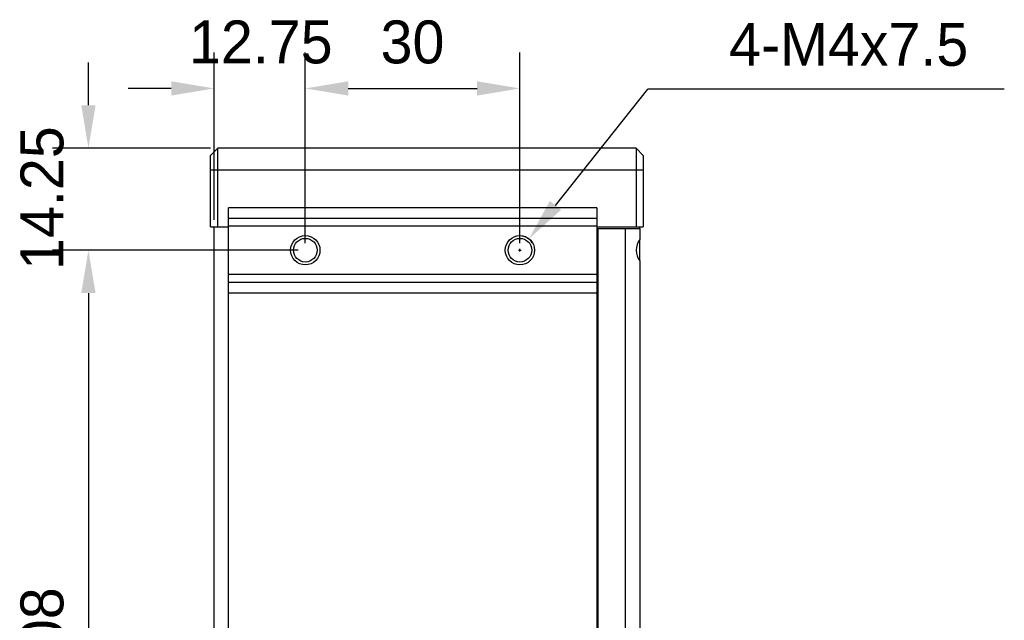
# Model space of a CAD drawing. Header units: millimetres. Extents: x 0 to 339, y 0 to 220.
# Tile 19 of 22: x 195 to 264, y 115 to 157. Entities that reach past the tile are written whole.
import ezdxf

# ---------------------------------------------------------------- set-up
doc = ezdxf.new("R2010")
doc.units = ezdxf.units.MM
doc.header["$LTSCALE"] = 23.1
doc.header["$PDMODE"] = 3
doc.header["$PDSIZE"] = 8
doc.layers.get('0').update_dxf_attribs({"linetype": 'CONTINUOUS'})
doc.layers.get('Defpoints').update_dxf_attribs({"linetype": 'CONTINUOUS'})
for name, color, linetype in [('03_ALL_AXES', 7, 'CONTINUOUS'), ('09_ALL_ROUNDS', 7, 'CONTINUOUS'), ('10_ALL_CHAMFER', 7, 'CONTINUOUS'), ('51__DRAFT_DIMS', 7, 'CONTINUOUS')]:
    doc.layers.add(name, color=color, linetype=linetype)
doc.styles.get("Standard").update_dxf_attribs({"font": '兰亭黑 GBK.TTF'})
doc.dimstyles.new('DIMSTYLE_3', dxfattribs={"dimtxt": 3, "dimasz": 3, "dimexe": 2.5, "dimexo": 0.5, "dimgap": 0.75, "dimtad": 1, "dimlfac": 2, "dimdsep": 46, "dimtxsty": 'STANDARD', "dimblk": '_FILLED', "dimblk1": '_FILLED', "dimblk2": '_FILLED', "dimcen": 0.09, "dimclrt": 3, "dimazin": 2, "dimtp": 0.3, "dimtm": 0.3, "dimtfac": 1, "dimtofl": 0, "dimtmove": 0, "dimatfit": 3, "dimldrblk": '_FILLED', "dimfxl": 1, "dimtolj": 1, "dimarcsym": 0})
doc.dimstyles.new('DIMSTYLE_4', dxfattribs={"dimtxt": 3, "dimasz": 3, "dimexe": 2.5, "dimexo": 0.5, "dimtad": 1, "dimlfac": 2, "dimdsep": 46, "dimtxsty": 'STANDARD', "dimblk": '_FILLED', "dimblk1": '_FILLED', "dimblk2": '_FILLED', "dimcen": 0.09, "dimclrt": 3, "dimazin": 2, "dimtp": 0.1, "dimtm": 0.1, "dimtfac": 1, "dimtofl": 0, "dimtmove": 0, "dimatfit": 1, "dimldrblk": '_FILLED', "dimfxl": 1, "dimtolj": 1, "dimarcsym": 0})
doc.dimstyles.new('DIMSTYLE_5', dxfattribs={"dimtxt": 3, "dimasz": 3, "dimexe": 2.5, "dimexo": 0.5, "dimgap": 0.75, "dimtad": 1, "dimlfac": 2, "dimdsep": 46, "dimtxsty": 'STANDARD', "dimblk": '_FILLED', "dimblk1": '_FILLED', "dimblk2": '_FILLED', "dimcen": 0.09, "dimclrt": 3, "dimazin": 2, "dimtp": 0.2, "dimtm": 0.2, "dimtfac": 1, "dimtofl": 0, "dimtmove": 0, "dimatfit": 3, "dimldrblk": '_FILLED', "dimfxl": 1, "dimtolj": 1, "dimarcsym": 0})

# ---------------------------------------------------------------- blocks, each defined once
blk = doc.blocks.new('_FILLED')
at = {"color": 0, "linetype": 'ByBlock'}
blk.add_solid([(0, 0), (-1, 0.167), (-1, -0.167)], dxfattribs=at)
blk = doc.blocks.new('*D10')
at = {"layer": '51__DRAFT_DIMS', "color": 0, "lineweight": -2}
for p, q in [((214.823, 141.645), (214.823, 154.95)), ((229.823, 141.645), (229.823, 154.95)), ((217.823, 152.45), (226.823, 152.45))]:
    blk.add_line(p, q, dxfattribs=at)
at = {"layer": 'Defpoints', "color": 0}
for p in [(229.823, 152.45), (214.823, 141.145), (229.823, 141.145)]:
    blk.add_point(p, dxfattribs=at)
at = {"layer": '51__DRAFT_DIMS', "color": 0, "linetype": 'ByBlock', "lineweight": -2, "xscale": 3, "yscale": 3, "zscale": 3, "rotation": 180}
blk.add_blockref('_FILLED', (214.823, 152.45), dxfattribs=at)
at = {"layer": '51__DRAFT_DIMS', "color": 0, "linetype": 'ByBlock', "lineweight": -2, "xscale": 3, "yscale": 3, "zscale": 3}
blk.add_blockref('_FILLED', (229.823, 152.45), dxfattribs=at)
at = {"layer": '51__DRAFT_DIMS', "color": 3, "insert": (222.314, 157.2), "char_height": 3, "attachment_point": 2, "line_spacing_factor": 0.9}
blk.add_mtext('\\A1;30', dxfattribs=at)
blk = doc.blocks.new('*D11')
at = {"layer": '51__DRAFT_DIMS', "color": 0, "lineweight": -2}
for p, q in [((208.448, 143.27), (208.448, 154.95)), ((214.823, 141.645), (214.823, 154.95)), ((205.448, 152.45), (202.448, 152.45)), ((217.823, 152.45), (220.823, 152.45))]:
    blk.add_line(p, q, dxfattribs=at)
at = {"layer": 'Defpoints', "color": 0}
for p in [(214.823, 152.45), (208.448, 142.77), (214.823, 141.145)]:
    blk.add_point(p, dxfattribs=at)
at = {"layer": '51__DRAFT_DIMS', "color": 0, "linetype": 'ByBlock', "lineweight": -2, "xscale": 3, "yscale": 3, "zscale": 3}
blk.add_blockref('_FILLED', (208.448, 152.45), dxfattribs=at)
at = {"layer": '51__DRAFT_DIMS', "color": 0, "linetype": 'ByBlock', "lineweight": -2, "xscale": 3, "yscale": 3, "zscale": 3, "rotation": 180}
blk.add_blockref('_FILLED', (214.823, 152.45), dxfattribs=at)
at = {"layer": '51__DRAFT_DIMS', "color": 3, "insert": (211.712, 157.2), "char_height": 3, "attachment_point": 2, "line_spacing_factor": 0.9}
blk.add_mtext('\\A1;12.75', dxfattribs=at)
blk = doc.blocks.new('*D12')
at = {"layer": '51__DRAFT_DIMS', "color": 0, "lineweight": -2}
for p, q in [((214.323, 141.145), (197.162, 141.145)), ((199.662, 138.145), (199.662, 90.145)), ((214.323, 87.145), (197.162, 87.145))]:
    blk.add_line(p, q, dxfattribs=at)
at = {"layer": 'Defpoints', "color": 0}
for p in [(214.823, 141.145), (199.662, 87.145), (214.823, 87.145)]:
    blk.add_point(p, dxfattribs=at)
at = {"layer": '51__DRAFT_DIMS', "color": 0, "linetype": 'ByBlock', "lineweight": -2, "xscale": 3, "yscale": 3, "zscale": 3}
for p, rotation in [((199.662, 141.145), 90), ((199.662, 87.145), 270)]:
    blk.add_blockref('_FILLED', p, dxfattribs=dict(at, rotation=rotation))
at = {"layer": '51__DRAFT_DIMS', "color": 3, "insert": (194.912, 114.239), "char_height": 3, "attachment_point": 2, "rotation": 90, "line_spacing_factor": 0.9}
blk.add_mtext('\\A1;108', dxfattribs=at)
blk = doc.blocks.new('*D13')
at = {"layer": '51__DRAFT_DIMS', "color": 0, "lineweight": -2}
for p, q in [((199.662, 151.27), (199.662, 154.27)), ((208.198, 148.27), (197.162, 148.27)), ((214.323, 141.145), (197.162, 141.145)), ((199.662, 138.145), (199.662, 135.145))]:
    blk.add_line(p, q, dxfattribs=at)
at = {"layer": 'Defpoints', "color": 0}
for p in [(208.698, 148.27), (199.662, 141.145), (214.823, 141.145)]:
    blk.add_point(p, dxfattribs=at)
at = {"layer": '51__DRAFT_DIMS', "color": 0, "linetype": 'ByBlock', "lineweight": -2, "xscale": 3, "yscale": 3, "zscale": 3}
for p, rotation in [((199.662, 148.27), 270), ((199.662, 141.145), 90)]:
    blk.add_blockref('_FILLED', p, dxfattribs=dict(at, rotation=rotation))
at = {"layer": '51__DRAFT_DIMS', "color": 3, "insert": (194.912, 144.784), "char_height": 3, "attachment_point": 2, "rotation": 90, "line_spacing_factor": 0.9}
blk.add_mtext('\\A1;14.25', dxfattribs=at)
blk = doc.blocks.new('*D41')
at = {"layer": '51__DRAFT_DIMS', "color": 0, "lineweight": -2}
for p in [(232.309, 144.279), (263.679, 152.405)]:
    blk.add_line(p, (238.755, 152.405), dxfattribs=at)
at = {"layer": '51__DRAFT_DIMS', "color": 0}
for p, q in [((229.733, 141.145), (229.913, 141.145)), ((229.823, 141.055), (229.823, 141.235))]:
    blk.add_line(p, q, dxfattribs=at)
at = {"layer": 'Defpoints', "color": 0}
for p in [(230.445, 141.928), (229.202, 140.361)]:
    blk.add_point(p, dxfattribs=at)
at = {"layer": '51__DRAFT_DIMS', "color": 0, "linetype": 'ByBlock', "lineweight": -2, "xscale": 3, "yscale": 3, "zscale": 3, "rotation": 231.5761807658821}
blk.add_blockref('_FILLED', (230.445, 141.928), dxfattribs=at)
at = {"layer": '51__DRAFT_DIMS', "color": 3, "insert": (244.438, 157.03), "char_height": 3, "attachment_point": 1, "line_spacing_factor": 0.9}
blk.add_mtext('\\A1;4-M4x7.5{}{{\\H0.7x;}{}}', dxfattribs=at)

msp = doc.modelspace()

# ---------------------------------------------------------------- linework, layer by layer
at = {"layer": '03_ALL_AXES'}
for p, q in [((235.298, 85.6198), (235.298, 142.6698)), ((238.198, 142.6698), (238.198, 142.7698)), ((238.198, 140.3957), (238.198, 141.8939))]:
    msp.add_line(p, q, dxfattribs=at)
at = {"layer": '09_ALL_ROUNDS'}
for p, q in [((209.448, 138.9189), (209.448, 144.1131)), ((235.198, 144.1131), (209.448, 144.1131)), ((235.198, 144.1131), (235.198, 84.1766)), ((235.198, 143.3708), (209.448, 143.3708)), ((235.198, 142.8141), (209.448, 142.8141)), ((235.198, 142.6698), (235.298, 142.6698)), ((235.198, 141.6198), (235.298, 141.6198)), ((209.448, 139.4756), (235.198, 139.4756)), ((209.448, 138.9189), (235.198, 138.9189))]:
    msp.add_line(p, q, dxfattribs=at)
at = {"layer": '10_ALL_CHAMFER'}
for p, q in [((208.198, 147.7698), (208.698, 148.2698)), ((208.698, 142.7698), (208.698, 148.2698)), ((237.948, 148.2698), (208.698, 148.2698)), ((237.948, 148.2698), (237.948, 142.7698)), ((238.448, 147.7698), (237.948, 148.2698)), ((208.198, 142.7698), (208.198, 147.7698)), ((238.448, 147.7698), (238.448, 142.7698)), ((208.198, 146.7698), (238.448, 146.7698)), ((208.198, 142.7698), (209.448, 142.7698)), ((208.448, 85.5198), (208.448, 142.7698)), ((235.198, 142.7698), (238.448, 142.7698)), ((235.298, 142.6698), (238.198, 142.6698)), ((237.198, 85.6198), (237.198, 142.6698)), ((238.198, 142.6698), (238.198, 141.8948)), ((238.198, 140.3948), (238.198, 87.8948)), ((209.448, 89.3708), (209.448, 138.9189)), ((209.448, 138.1766), (235.198, 138.1766))]:
    msp.add_line(p, q, dxfattribs=at)
for centre, radius in [((214.823, 141.1448), 1.025), ((214.823, 141.1448), 0.825), ((229.823, 141.1448), 1.025), ((229.823, 141.1448), 0.825)]:
    msp.add_circle(centre, radius, dxfattribs=at)
msp.add_ellipse((239.198, 141.1448), major_axis=(0, 1.25), ratio=1, start_param=0.9272952, end_param=2.2142974, dxfattribs=at)
at = {"layer": '51__DRAFT_DIMS'}
msp.add_arc((229.823, 141.1448), 1, 30.963557, 90, dxfattribs=at)

# ---------------------------------------------------------------- dimensions: what is measured, and where the dimension line sits
for base, p1, p2, picture, middle in [((214.823, 152.4504), (208.448, 142.7698), (214.823, 141.1448), '*D11', (211.7117, 152.4504)), ((229.823, 152.4504), (214.823, 141.1448), (229.823, 141.1448), '*D10', (222.3143, 152.4504))]:
    dim = msp.add_linear_dim(base=base, p1=p1, p2=p2, dimstyle='DIMSTYLE_5', dxfattribs=at)
    dim.commit()
    dim.dimension.update_dxf_attribs({"geometry": picture, "text_midpoint": middle, "dimtype": 160})
dim = msp.add_diameter_dim_2p(p1=(229.2016, 140.3614), p2=(230.4445, 141.9283), text='4-M4x7.5{}{{\\H0.7x;}{}}', dimstyle='DIMSTYLE_4', override={"dimtoh": 1, "dimlfac": 2, "dimpost": '<>', "dimtix": 0, "dimtofl": 0, "dimtmove": 0, "dimatfit": 3}, dxfattribs=at)
dim.commit()
dim.dimension.update_dxf_attribs({"geometry": '*D41', "text_midpoint": (254.0581, 152.4047), "dimtype": 163})
for base, p1, p2, dimstyle, picture, middle in [((199.6619, 141.1448), (208.698, 148.2698), (214.823, 141.1448), 'DIMSTYLE_5', '*D13', (199.6619, 144.7835)), ((199.6619, 87.1448), (214.823, 141.1448), (214.823, 87.1448), 'DIMSTYLE_3', '*D12', (199.6619, 114.2386))]:
    dim = msp.add_linear_dim(base=base, p1=p1, p2=p2, angle=270, dimstyle=dimstyle, dxfattribs=at)
    dim.commit()
    dim.dimension.update_dxf_attribs({"geometry": picture, "text_midpoint": middle, "dimtype": 160})

doc.saveas('drawing.dxf')
